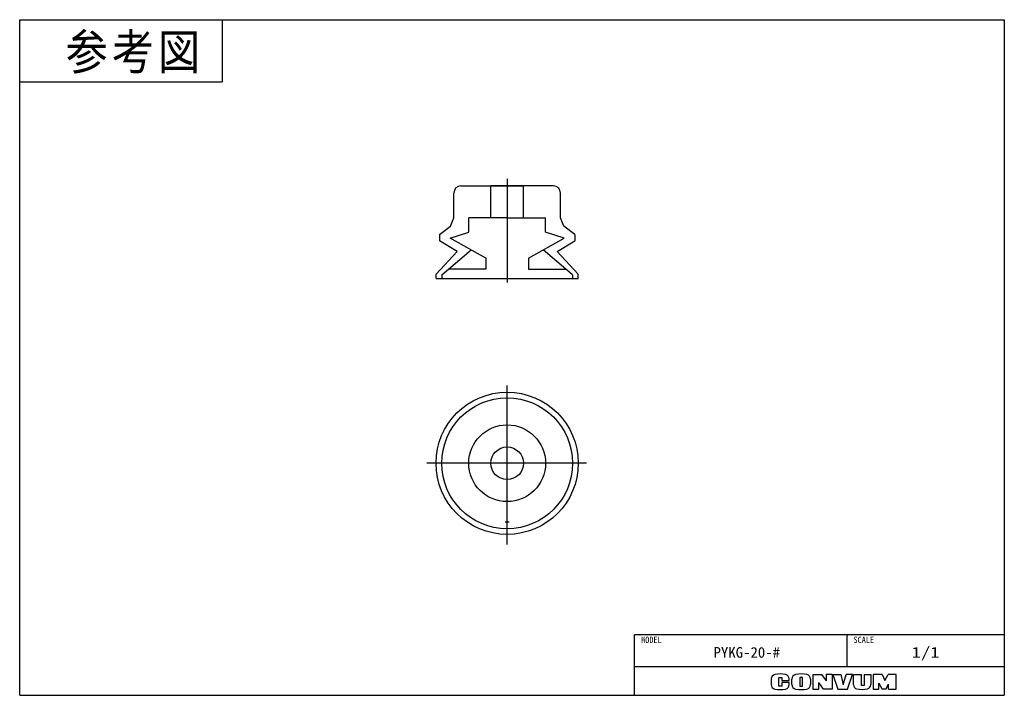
# Model space of a CAD drawing. Extents: x 69 to 207, y 33 to 128.
import ezdxf

# ---------------------------------------------------------------- set-up
doc = ezdxf.new("R2010")
doc.units = 0
doc.linetypes.add('CENTER', pattern=[50.8, 31.75, -6.35, 6.35, -6.35])
doc.linetypes.add('DASHED', pattern=[19.05, 12.7, -6.35])
doc.layers.add('LY_1', color=151, linetype='CONTINUOUS')

msp = doc.modelspace()

# ---------------------------------------------------------------- linework, layer by layer
at = {"layer": 'LY_1', "color": 31, "linetype": 'CONTINUOUS'}
for p, q in [((68.569421, 32.629392), (68.569421, 127.629392)), ((68.569421, 127.629392), (207.069421, 127.629392)), ((207.069421, 127.629392), (207.069421, 32.629392)), ((68.569421, 32.629392), (207.069421, 32.629392))]:
    msp.add_line(p, q, dxfattribs=at)
at = {"layer": 'LY_1', "color": 150, "linetype": 'CONTINUOUS'}
for p in [(97.069421, 127.629392), (68.569421, 118.879392)]:
    msp.add_line(p, (97.069421, 118.879392), dxfattribs=at)
at = {"layer": 'LY_1', "color": 7, "linetype": 'CENTER'}
for p, q in [((137.138842, 105.273973), (137.138842, 90.656492)), ((137.138842, 53.842856), (137.138842, 76.180234)), ((148.27701, 65.258783), (125.858699, 65.258783))]:
    msp.add_line(p, q, dxfattribs=at)
at = {"layer": 'LY_1', "color": 254, "linetype": 'CONTINUOUS'}
for p, q in [((130.638842, 104.258783), (134.838842, 104.258783)), ((139.438842, 104.258783), (134.838842, 104.258783)), ((134.838842, 99.758783), (134.838842, 104.258783)), ((134.838842, 104.258783), (139.438842, 104.258783)), ((143.638842, 104.258783), (139.438842, 104.258783)), ((139.438842, 99.758783), (139.438842, 104.258783)), ((129.638842, 99.782552), (129.638842, 103.258783)), ((144.638842, 99.782552), (144.638842, 103.258783)), ((129.155071, 98.576592), (129.638842, 99.782552)), ((131.738842, 97.758783), (131.738842, 99.758783)), ((137.138842, 99.758783), (131.738842, 99.758783)), ((137.138842, 99.758783), (142.538842, 99.758783)), ((142.538842, 97.758783), (142.538842, 99.758783)), ((145.122613, 98.576592), (144.638842, 99.782552)), ((127.638842, 97.420825), (129.155071, 98.576592)), ((146.638842, 97.420825), (145.122613, 98.576592)), ((127.638842, 97.420825), (127.638842, 96.51178)), ((129.12379, 96.913298), (131.738842, 97.758783)), ((145.153895, 96.913298), (142.538842, 97.758783)), ((146.638842, 97.420825), (146.638842, 96.51178)), ((130.085127, 95.036018), (127.638842, 96.51178)), ((134.138842, 94.113731), (129.12379, 96.913298)), ((140.138842, 94.113731), (145.153895, 96.913298)), ((144.192557, 95.036018), (146.638842, 96.51178)), ((127.138842, 91.858783), (130.085127, 95.036018)), ((147.138842, 91.858783), (144.192557, 95.036018)), ((134.138842, 94.121865), (134.138842, 92.558783)), ((140.138842, 94.121865), (140.138842, 92.558783)), ((127.138842, 91.258783), (127.138842, 91.858783)), ((127.938842, 91.758783), (128.879579, 92.558783)), ((127.938842, 91.758783), (127.938842, 91.258783)), ((134.138842, 92.558783), (128.879579, 92.558783)), ((140.138842, 92.558783), (145.398105, 92.558783)), ((146.338842, 91.758783), (145.398105, 92.558783)), ((146.338842, 91.758783), (146.338842, 91.258783)), ((147.138842, 91.258783), (147.138842, 91.858783)), ((127.138842, 91.258783), (147.138842, 91.258783))]:
    msp.add_line(p, q, dxfattribs=at)
at = {"layer": 'LY_1', "color": 254, "linetype": 'DASHED'}
for p, q in [((128.879579, 92.558783), (132.067671, 95.269927)), ((145.398105, 92.558783), (142.210013, 95.269927))]:
    msp.add_line(p, q, dxfattribs=at)
at = {"layer": 'LY_1', "color": 253, "linetype": 'CONTINUOUS'}
for p in [(155.069421, 32.629392), (207.069421, 41.129392)]:
    msp.add_line(p, (155.069421, 41.129392), dxfattribs=at)
at = {"layer": 'LY_1', "color": 255, "linetype": 'CONTINUOUS'}
for p, q in [((184.943922, 36.629392), (184.943922, 41.129392)), ((207.069421, 36.629392), (155.069421, 36.629392))]:
    msp.add_line(p, q, dxfattribs=at)
at = {"layer": 'LY_1', "color": 220, "linetype": 'CONTINUOUS'}
for p, q in [((174.269421, 34.921707), (174.269421, 34.139022)), ((175.344421, 35.150365), (175.769421, 35.150365)), ((175.344421, 33.925365), (175.344421, 35.150365)), ((175.769421, 35.150365), (175.769421, 34.710365)), ((175.769421, 34.710365), (176.819421, 34.710365)), ((176.819421, 34.710365), (176.819421, 34.921707)), ((177.194421, 34.145894), (177.194421, 34.914836)), ((178.669421, 35.150365), (178.294421, 35.150365)), ((178.294421, 35.150365), (178.294421, 33.925365)), ((178.669421, 33.925365), (178.669421, 35.150365)), ((179.809421, 34.914836), (179.809421, 34.145894)), ((180.119421, 35.575365), (180.119421, 33.485365)), ((180.119421, 35.575365), (181.369421, 35.575365)), ((181.369421, 35.575365), (182.019421, 34.669698)), ((182.869421, 35.575365), (182.019421, 35.575365)), ((182.019421, 35.575365), (182.019421, 34.669698)), ((182.869421, 35.575365), (182.869421, 33.485365)), ((182.959421, 35.575365), (183.644421, 33.485365)), ((182.959421, 35.575365), (184.084421, 35.575365)), ((184.084421, 35.575365), (184.419421, 34.085365)), ((184.419421, 34.085365), (184.819421, 35.575365)), ((185.719421, 35.575365), (184.819421, 35.575365)), ((185.019421, 33.485365), (185.719421, 35.575365)), ((185.844421, 34.110881), (185.844421, 35.575365)), ((185.844421, 35.575365), (186.969421, 35.575365)), ((186.969421, 33.985365), (186.969421, 35.575365)), ((187.359421, 35.575365), (188.294421, 35.575365)), ((187.359421, 35.575365), (187.359421, 33.985365)), ((188.294421, 35.575365), (188.294421, 34.135335)), ((188.634421, 35.575365), (188.634421, 33.485365)), ((189.869421, 35.575365), (188.634421, 35.575365)), ((189.869421, 35.575365), (190.279421, 34.725365)), ((190.279421, 34.725365), (190.749421, 35.575365)), ((191.869421, 35.575365), (190.749421, 35.575365)), ((191.869421, 33.485365), (191.869421, 35.575365)), ((175.769421, 33.925365), (175.344421, 33.925365)), ((176.819421, 34.425365), (175.769421, 34.425365)), ((175.769421, 34.425365), (175.769421, 33.925365)), ((176.819421, 34.139022), (176.819421, 34.425365)), ((178.294421, 33.925365), (178.669421, 33.925365)), ((180.119421, 33.485365), (180.959421, 33.485365)), ((181.659421, 33.485365), (180.959421, 34.435365)), ((180.959421, 33.485365), (180.959421, 34.435365)), ((182.869421, 33.485365), (181.659421, 33.485365)), ((183.644421, 33.485365), (185.019421, 33.485365)), ((187.359421, 33.985365), (186.969421, 33.985365)), ((188.634421, 33.485365), (189.429421, 33.485365)), ((189.414421, 34.312638), (189.869421, 33.485365)), ((189.414421, 33.485365), (189.414421, 34.312638)), ((190.419421, 33.485365), (189.869421, 33.485365)), ((190.419421, 33.485365), (190.794421, 34.210365)), ((190.794421, 33.485365), (190.794421, 34.210365)), ((190.794421, 33.485365), (191.869421, 33.485365))]:
    msp.add_line(p, q, dxfattribs=at)
at = {"layer": 'LY_1', "color": 254, "linetype": 'CONTINUOUS'}
for radius in [10, 9.2, 5.4, 2.3]:
    msp.add_circle((137.138842, 65.258783), radius, dxfattribs=at)
for centre, radius, start, end in [((130.638842, 103.258783), 1, 90, 180), ((143.638842, 103.258783), 1, 360, 90), ((137.138842, 65.258783), 8.259263, 268.163691, 271.836309)]:
    msp.add_arc(centre, radius, start, end, dxfattribs=at)
at = {"layer": 'LY_1', "color": 220, "linetype": 'CONTINUOUS'}
for centre, radius, start, end in [((174.919421, 34.921707), 0.65, 101.631293, 180), ((175.544421, 31.885365), 3.75, 78.368707, 101.631293), ((176.169421, 34.921707), 0.65, 0, 78.368707), ((177.844421, 34.914836), 0.65, 102.245257, 180), ((178.501921, 31.885365), 3.75, 77.754743, 102.245257), ((179.159421, 34.914836), 0.65, 0, 77.754743), ((174.919421, 34.139022), 0.65, 180, 258.368707), ((175.544421, 37.175365), 3.75, 258.368707, 281.631293), ((176.169421, 34.139022), 0.65, 281.631293, 0), ((177.844421, 34.145894), 0.65, 180, 257.754743), ((178.501921, 37.175365), 3.75, 257.754743, 282.245257), ((179.159421, 34.145894), 0.65, 282.245257, 0), ((186.444421, 34.110881), 0.6, 180, 259.765703), ((187.008536, 37.235365), 3.775, 259.765703, 282.475783), ((187.694421, 34.135335), 0.6, 282.475783, 0)]:
    msp.add_arc(centre, radius, start, end, dxfattribs=at)

# ---------------------------------------------------------------- texts
at = {"layer": 'LY_1', "color": 7, "linetype": 'CONTINUOUS', "insert": (75.016169, 125.59307), "char_height": 5, "attachment_point": 1, "line_spacing_factor": 0.72}
msp.add_mtext('\\T1.095445;\\W0.912871;\\A1;参考図', dxfattribs=at)
at = {"layer": 'LY_1', "color": 140, "linetype": 'CONTINUOUS', "attachment_point": 2}
for s, insert, char_height, line_spacing_factor in [('\\W0.944444;\\A1;MODEL', (157.425695, 40.877107), 0.9, 0.6), ('\\W0.944444;\\A1;SCALE', (187.300196, 40.877107), 0.9, 0.6), ('\\W1.018868;\\A1;PYKG-20-#', (170.84464, 39.414182), 1.5, 0.72), ('\\W1.285714;\\A1;1/1', (196.006671, 39.425213), 1.5, 0.72)]:
    msp.add_mtext(s, dxfattribs=dict(at, insert=insert, char_height=char_height, line_spacing_factor=line_spacing_factor))

doc.saveas('drawing.dxf')
